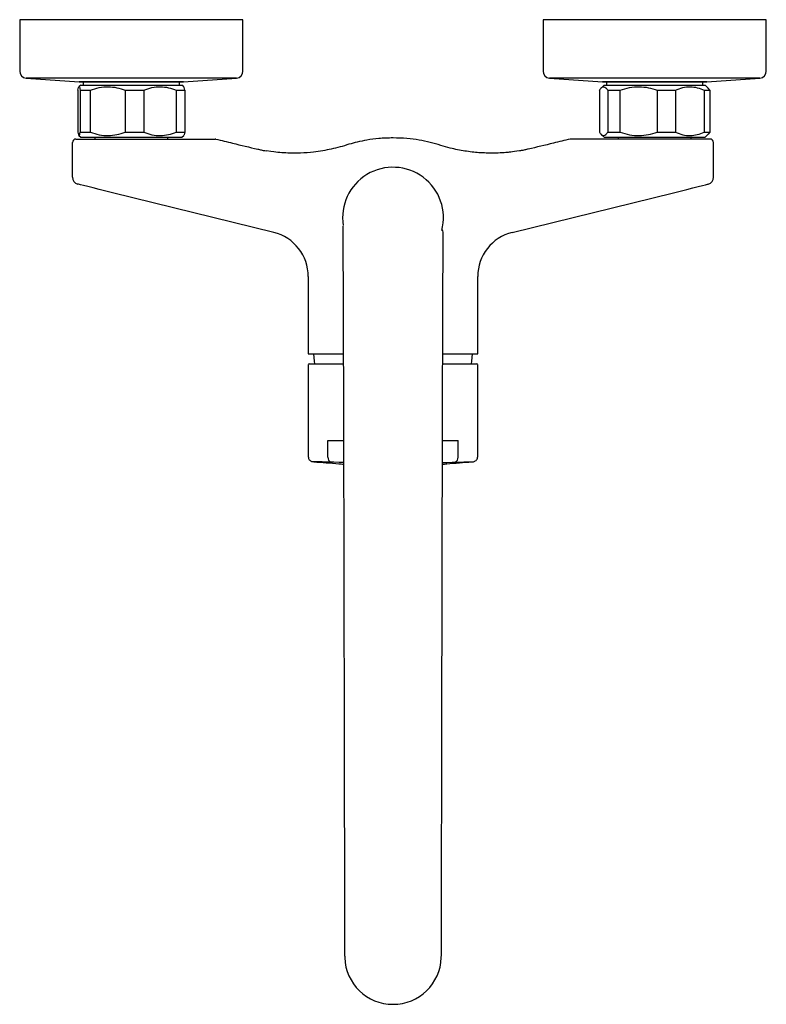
# Model space of a CAD drawing. Header units: millimetres. Extents: x 4288.723 to 4288.937, y 1598.76 to 1599.043.
import ezdxf

# ---------------------------------------------------------------- set-up
doc = ezdxf.new("R2010")
doc.units = ezdxf.units.MM
doc.layers.add('SANINDUSA', color=3, linetype='Continuous')

msp = doc.modelspace()

# ---------------------------------------------------------------- linework, layer by layer
at = {"layer": 'SANINDUSA'}
for p, q in [((4288.722810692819, 1599.042673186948), (4288.722810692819, 1599.027936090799)), ((4288.786810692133, 1599.042673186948), (4288.722810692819, 1599.042673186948)), ((4288.786810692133, 1599.027936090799), (4288.786810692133, 1599.042673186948)), ((4288.872810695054, 1599.042673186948), (4288.872810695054, 1599.027936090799)), ((4288.936810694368, 1599.042673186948), (4288.872810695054, 1599.042673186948)), ((4288.936810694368, 1599.027936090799), (4288.936810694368, 1599.042673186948)), ((4288.724667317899, 1599.025941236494), (4288.73989939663, 1599.024846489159)), ((4288.736860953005, 1599.025941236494), (4288.724667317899, 1599.025941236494)), ((4288.784954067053, 1599.025941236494), (4288.736860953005, 1599.025941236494)), ((4288.769721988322, 1599.024846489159), (4288.784954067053, 1599.025941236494)), ((4288.874667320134, 1599.025941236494), (4288.889899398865, 1599.024846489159)), ((4288.904055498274, 1599.025941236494), (4288.874667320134, 1599.025941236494)), ((4288.934954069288, 1599.025941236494), (4288.904055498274, 1599.025941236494)), ((4288.919721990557, 1599.024846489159), (4288.934954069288, 1599.025941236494)), ((4288.740310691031, 1599.023937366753), (4288.739752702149, 1599.023379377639)), ((4288.745931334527, 1599.024846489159), (4288.73989939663, 1599.024846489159)), ((4288.740060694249, 1599.024840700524), (4288.769560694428, 1599.024840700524)), ((4288.740310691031, 1599.023937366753), (4288.769310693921, 1599.023937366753)), ((4288.740960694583, 1599.024840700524), (4288.740960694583, 1599.023937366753)), ((4288.769721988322, 1599.024846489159), (4288.745931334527, 1599.024846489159)), ((4288.768660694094, 1599.023937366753), (4288.768660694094, 1599.024840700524)), ((4288.769868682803, 1599.023379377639), (4288.769310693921, 1599.023937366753)), ((4288.890310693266, 1599.023937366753), (4288.889440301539, 1599.023066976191)), ((4288.904437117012, 1599.024846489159), (4288.889899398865, 1599.024846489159)), ((4288.890060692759, 1599.024840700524), (4288.919560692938, 1599.024840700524)), ((4288.890310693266, 1599.023937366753), (4288.919310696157, 1599.023937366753)), ((4288.890960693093, 1599.024840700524), (4288.890960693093, 1599.023937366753)), ((4288.919721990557, 1599.024846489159), (4288.904437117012, 1599.024846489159)), ((4288.918660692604, 1599.023937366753), (4288.918660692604, 1599.024840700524)), ((4288.920181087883, 1599.023066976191), (4288.919310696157, 1599.023937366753)), ((4288.92065303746, 1599.022437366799), (4288.92016372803, 1599.023049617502)), ((4288.739515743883, 1599.022437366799), (4288.739515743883, 1599.010437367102)), ((4288.740155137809, 1599.022437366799), (4288.743095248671, 1599.022437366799)), ((4288.740155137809, 1599.022437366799), (4288.740155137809, 1599.010437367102)), ((4288.743095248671, 1599.010437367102), (4288.743095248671, 1599.022437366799)), ((4288.753042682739, 1599.022437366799), (4288.758390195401, 1599.022437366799)), ((4288.753042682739, 1599.022437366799), (4288.753042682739, 1599.010437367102)), ((4288.758390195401, 1599.022437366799), (4288.758390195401, 1599.010437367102)), ((4288.767698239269, 1599.022437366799), (4288.770105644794, 1599.022437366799)), ((4288.767698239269, 1599.022437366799), (4288.767698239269, 1599.010437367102)), ((4288.770105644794, 1599.022437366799), (4288.770105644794, 1599.010437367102)), ((4288.888968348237, 1599.022437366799), (4288.888968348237, 1599.010437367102)), ((4288.891343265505, 1599.022437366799), (4288.894949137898, 1599.022437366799)), ((4288.891343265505, 1599.022437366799), (4288.891343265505, 1599.010437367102)), ((4288.894949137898, 1599.010437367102), (4288.894949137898, 1599.022437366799)), ((4288.905558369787, 1599.022437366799), (4288.910791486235, 1599.022437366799)), ((4288.905558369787, 1599.022437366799), (4288.905558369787, 1599.010437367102)), ((4288.910791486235, 1599.022437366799), (4288.910791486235, 1599.010437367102)), ((4288.919025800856, 1599.022437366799), (4288.92065303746, 1599.022437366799)), ((4288.919025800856, 1599.022437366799), (4288.919025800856, 1599.010437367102)), ((4288.92065303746, 1599.022437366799), (4288.92065303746, 1599.010437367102)), ((4288.739752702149, 1599.009495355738), (4288.740310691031, 1599.008937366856)), ((4288.740155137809, 1599.010437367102), (4288.743095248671, 1599.010437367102)), ((4288.740310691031, 1599.008937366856), (4288.769310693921, 1599.008937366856)), ((4288.744310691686, 1599.008937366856), (4288.744310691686, 1599.008437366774)), ((4288.753042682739, 1599.010437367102), (4288.758390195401, 1599.010437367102)), ((4288.765310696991, 1599.008437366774), (4288.765310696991, 1599.008937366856)), ((4288.767698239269, 1599.010437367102), (4288.770105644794, 1599.010437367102)), ((4288.769310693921, 1599.008937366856), (4288.769868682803, 1599.009495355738)), ((4288.889440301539, 1599.009807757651), (4288.890310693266, 1599.008937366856)), ((4288.890310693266, 1599.008937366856), (4288.919310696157, 1599.008937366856)), ((4288.891343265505, 1599.010437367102), (4288.894949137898, 1599.010437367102)), ((4288.894310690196, 1599.008937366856), (4288.894310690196, 1599.008437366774)), ((4288.905558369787, 1599.010437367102), (4288.910791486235, 1599.010437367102)), ((4288.915310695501, 1599.008437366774), (4288.915310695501, 1599.008937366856)), ((4288.919025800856, 1599.010437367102), (4288.92065303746, 1599.010437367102)), ((4288.919310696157, 1599.008937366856), (4288.920181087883, 1599.009807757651)), ((4288.92065303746, 1599.010437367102), (4288.92016372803, 1599.009825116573)), ((4288.737926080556, 1598.997457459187), (4288.737926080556, 1599.00743736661)), ((4288.738926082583, 1599.008437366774), (4288.74388892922, 1599.008437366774)), ((4288.920695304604, 1599.008437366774), (4288.915732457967, 1599.008437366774)), ((4288.921695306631, 1598.997457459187), (4288.921695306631, 1599.00743736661)), ((4288.795623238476, 1598.98166268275), (4288.749447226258, 1598.993049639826)), ((4288.863998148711, 1598.981662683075), (4288.910174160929, 1598.993049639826)), ((4288.805510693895, 1598.969040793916), (4288.805510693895, 1598.946859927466)), ((4288.854110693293, 1598.946859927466), (4288.854110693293, 1598.969040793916)), ((4288.805510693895, 1598.946859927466), (4288.815559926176, 1598.946859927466)), ((4288.844138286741, 1598.946859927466), (4288.854110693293, 1598.946859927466)), ((4288.805818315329, 1598.943980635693), (4288.81546889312, 1598.943980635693)), ((4288.844096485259, 1598.943980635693), (4288.853803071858, 1598.943980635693)), ((4288.805510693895, 1598.943384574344), (4288.805510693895, 1598.917357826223)), ((4288.854110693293, 1598.917357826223), (4288.854110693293, 1598.943411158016)), ((4288.81116058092, 1598.917205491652), (4288.81116058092, 1598.921980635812)), ((4288.81116058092, 1598.921980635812), (4288.815615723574, 1598.921980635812)), ((4288.844071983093, 1598.921980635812), (4288.848460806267, 1598.921980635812)), ((4288.848460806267, 1598.917205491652), (4288.848460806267, 1598.921980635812)), ((4288.812121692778, 1598.915727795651), (4288.812084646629, 1598.915729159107)), ((4288.847499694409, 1598.915727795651), (4288.847536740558, 1598.915729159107))]:
    msp.add_line(p, q, dxfattribs=at)
at = {"layer": 'SANINDUSA', "flags": 128}
for points in [[(4288.779051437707, 1599.008408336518), (4288.779051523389, 1599.008408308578), (4288.779051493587, 1599.008408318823)], [(4288.88056994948, 1599.008408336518), (4288.880569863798, 1599.008408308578), (4288.8805698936, 1599.008408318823)], [(4288.749447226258, 1598.993049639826), (4288.747496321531, 1598.993530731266), (4288.745620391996, 1598.99399333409), (4288.743891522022, 1598.994419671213), (4288.742376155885, 1598.994793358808), (4288.741132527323, 1598.995100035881), (4288.740208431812, 1598.995327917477), (4288.739639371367, 1598.9954682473), (4288.739447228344, 1598.99551563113)], [(4288.910174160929, 1598.993049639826), (4288.912125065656, 1598.993530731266), (4288.914000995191, 1598.99399333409), (4288.915729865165, 1598.994419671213), (4288.917245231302, 1598.994793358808), (4288.918488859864, 1598.995100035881), (4288.919412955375, 1598.995327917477), (4288.91998201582, 1598.9954682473), (4288.920174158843, 1598.99551563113)], [(4288.807060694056, 1598.946859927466), (4288.807192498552, 1598.94470730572), (4288.807275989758, 1598.943980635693)], [(4288.852345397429, 1598.943980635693), (4288.852428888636, 1598.94470730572), (4288.852560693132, 1598.946859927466)], [(4288.815646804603, 1598.915669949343), (4288.815601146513, 1598.915670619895), (4288.814417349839, 1598.915688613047), (4288.812839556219, 1598.91571122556), (4288.812839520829, 1598.91571122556), (4288.812839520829, 1598.91571122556)], [(4288.843974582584, 1598.915669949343), (4288.844020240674, 1598.915670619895), (4288.845204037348, 1598.915688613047), (4288.846781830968, 1598.91571122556), (4288.846781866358, 1598.91571122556), (4288.846781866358, 1598.91571122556)]]:
    msp.add_lwpolyline(points, dxfattribs=at)
at = {"layer": 'SANINDUSA'}
for centre, radius, start, end in [((4288.724810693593, 1599.027936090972), 0.002000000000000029, 180, 265.8891535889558), ((4288.784810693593, 1599.027936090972), 0.002000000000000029, 274.1108464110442, 0), ((4288.874810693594, 1599.027936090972), 0.00200000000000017, 180, 265.8891535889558), ((4288.934810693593, 1599.027936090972), 0.002000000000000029, 274.1108464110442, 0), ((4288.740060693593, 1599.027090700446), 0.002250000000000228, 265.8891535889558, 270), ((4288.769560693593, 1599.027090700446), 0.002250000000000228, 270, 274.1108464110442), ((4288.890060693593, 1599.027090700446), 0.002250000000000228, 265.8891535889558, 270), ((4288.919560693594, 1599.027090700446), 0.002250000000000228, 270, 274.1108464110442), ((4288.738926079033, 1599.007437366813), 0.001000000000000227, 90, 180), ((4288.778812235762, 1599.007437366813), 0.001000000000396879, 76.16054777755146, 90), ((4288.880809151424, 1599.007437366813), 0.001000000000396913, 90, 103.8394522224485), ((4288.920695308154, 1599.007437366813), 0.001000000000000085, 0, 90), ((4288.829810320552, 1598.985878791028), 0.01445941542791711, 345.3650432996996, 188.8981245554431), ((4288.739926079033, 1598.997457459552), 0.002000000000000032, 180, 256.1473038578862), ((4288.919695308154, 1598.997457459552), 0.001999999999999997, 283.8526961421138, 0), ((4288.792510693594, 1598.969040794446), 0.01299999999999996, 359.7486641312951, 76.14730385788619), ((4288.867110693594, 1598.969040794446), 0.01300000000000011, 103.8526961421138, 180.1462971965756), ((4288.80581861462, 1598.94373093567), 0.0002497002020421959, 90.06867475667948, 180.0680937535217), ((4288.853802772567, 1598.94373093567), 0.0002497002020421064, 359.9319062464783, 89.93132524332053), ((4288.812567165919, 1598.917058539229), 0.001414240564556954, 174.0356828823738, 250.050842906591), ((4288.847054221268, 1598.917058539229), 0.001414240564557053, 289.949157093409, 5.964317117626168), ((4288.829810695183, 1598.774076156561), 0.01384749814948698, 181.8913416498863, 358.1088434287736)]:
    msp.add_arc(centre, radius, start, end, dxfattribs=at)
for points, knots in [([(4288.739515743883, 1599.022437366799), (4288.739568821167, 1599.02271976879), (4288.739676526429, 1599.023292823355), (4288.739841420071, 1599.02352054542), (4288.740003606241, 1599.023248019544), (4288.740104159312, 1599.022710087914), (4288.740155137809, 1599.022437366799)], [0, 0, 0, 0, 0.2547898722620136, 0.5170236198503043, 0.7551401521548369, 1, 1, 1, 1]), ([(4288.743095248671, 1599.022437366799), (4288.743921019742, 1599.022719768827), (4288.745596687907, 1599.023292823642), (4288.748161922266, 1599.023520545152), (4288.750685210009, 1599.023248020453), (4288.752249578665, 1599.022710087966), (4288.753042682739, 1599.022437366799)], [0, 0, 0, 0, 0.2547897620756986, 0.5170235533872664, 0.7551404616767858, 1, 1, 1, 1]), ([(4288.758390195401, 1599.022437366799), (4288.759162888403, 1599.022719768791), (4288.760730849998, 1599.023292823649), (4288.763131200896, 1599.023520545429), (4288.765492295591, 1599.0232480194), (4288.766956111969, 1599.022710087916), (4288.767698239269, 1599.022437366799)], [0, 0, 0, 0, 0.2547898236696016, 0.5170237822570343, 0.7551401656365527, 1, 1, 1, 1]), ([(4288.770105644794, 1599.022437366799), (4288.770052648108, 1599.022736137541), (4288.769964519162, 1599.02323296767), (4288.769872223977, 1599.023313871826), (4288.769835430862, 1599.023346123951)], [0, 0, 0, 0, 0.6013539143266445, 1, 1, 1, 1]), ([(4288.888968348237, 1599.022437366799), (4288.889165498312, 1599.022719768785), (4288.889565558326, 1599.02329282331), (4288.890178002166, 1599.023520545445), (4288.890780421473, 1599.023248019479), (4288.891153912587, 1599.02271008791), (4288.891343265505, 1599.022437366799)], [0, 0, 0, 0, 0.2547899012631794, 0.5170236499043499, 0.7551401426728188, 1, 1, 1, 1]), ([(4288.894949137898, 1599.022437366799), (4288.895829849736, 1599.022719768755), (4288.897617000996, 1599.023292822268), (4288.90035289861, 1599.023520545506), (4288.903044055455, 1599.02324801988), (4288.904712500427, 1599.022710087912), (4288.905558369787, 1599.022437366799)], [0, 0, 0, 0, 0.2547903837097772, 0.5170237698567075, 0.7551403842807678, 1, 1, 1, 1]), ([(4288.910791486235, 1599.022437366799), (4288.911475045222, 1599.022719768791), (4288.912862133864, 1599.023292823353), (4288.914985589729, 1599.023520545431), (4288.917074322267, 1599.023248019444), (4288.918369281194, 1599.022710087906), (4288.919025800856, 1599.022437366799)], [0, 0, 0, 0, 0.2547898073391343, 0.5170234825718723, 0.7551400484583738, 1, 1, 1, 1]), ([(4288.739515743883, 1599.010437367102), (4288.739568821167, 1599.010154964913), (4288.739676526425, 1599.009581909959), (4288.739841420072, 1599.009354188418), (4288.740003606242, 1599.009626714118), (4288.740104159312, 1599.010164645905), (4288.740155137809, 1599.010437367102)], [0, 0, 0, 0, 0.2547898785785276, 0.5170236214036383, 0.7551401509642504, 1, 1, 1, 1]), ([(4288.743095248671, 1599.010437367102), (4288.743921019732, 1599.010154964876), (4288.74559668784, 1599.009581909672), (4288.748161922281, 1599.009354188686), (4288.75068521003, 1599.009626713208), (4288.752249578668, 1599.010164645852), (4288.753042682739, 1599.010437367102)], [0, 0, 0, 0, 0.2547897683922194, 0.5170235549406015, 0.7551404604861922, 1, 1, 1, 1]), ([(4288.758390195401, 1599.010437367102), (4288.759162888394, 1599.010154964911), (4288.760730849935, 1599.009581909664), (4288.76313120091, 1599.009354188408), (4288.76549229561, 1599.009626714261), (4288.766956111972, 1599.010164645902), (4288.767698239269, 1599.010437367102)], [0, 0, 0, 0, 0.2547898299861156, 0.5170237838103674, 0.7551401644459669, 1, 1, 1, 1]), ([(4288.770105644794, 1599.010437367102), (4288.770052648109, 1599.010138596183), (4288.769964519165, 1599.009641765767), (4288.769872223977, 1599.00956086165), (4288.769835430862, 1599.009528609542)], [0, 0, 0, 0, 0.6013539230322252, 1, 1, 1, 1]), ([(4288.888968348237, 1599.010437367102), (4288.889165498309, 1599.010154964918), (4288.88956555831, 1599.009581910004), (4288.89017800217, 1599.009354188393), (4288.890780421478, 1599.009626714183), (4288.891153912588, 1599.010164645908), (4288.891343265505, 1599.010437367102)], [0, 0, 0, 0, 0.2547899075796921, 0.5170236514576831, 0.7551401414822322, 1, 1, 1, 1]), ([(4288.894949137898, 1599.010437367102), (4288.895829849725, 1599.010154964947), (4288.897617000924, 1599.009581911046), (4288.900352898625, 1599.009354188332), (4288.903044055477, 1599.009626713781), (4288.90471250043, 1599.010164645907), (4288.905558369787, 1599.010437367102)], [0, 0, 0, 0, 0.254790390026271, 0.5170237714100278, 0.7551403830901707, 1, 1, 1, 1]), ([(4288.910791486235, 1599.010437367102), (4288.911475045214, 1599.010154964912), (4288.912862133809, 1599.009581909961), (4288.914985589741, 1599.009354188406), (4288.917074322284, 1599.009626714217), (4288.918369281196, 1599.010164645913), (4288.919025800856, 1599.010437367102)], [0, 0, 0, 0, 0.2547898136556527, 0.51702348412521, 0.75514004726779, 1, 1, 1, 1]), ([(4288.74388892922, 1599.008437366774), (4288.744711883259, 1599.008437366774), (4288.74632125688, 1599.008437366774), (4288.748154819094, 1599.008437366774), (4288.749050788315, 1599.008437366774)], [0, 0, 0, 0, 0.5113505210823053, 1, 1, 1, 1]), ([(4288.749050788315, 1599.008437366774), (4288.751278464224, 1599.008437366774), (4288.755734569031, 1599.008437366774), (4288.762369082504, 1599.008437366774), (4288.768002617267, 1599.008437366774), (4288.772562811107, 1599.008437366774), (4288.77550698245, 1599.008437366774), (4288.77745493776, 1599.008437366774), (4288.778392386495, 1599.008437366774), (4288.778770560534, 1599.008437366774), (4288.778801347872, 1599.008437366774), (4288.778812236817, 1599.008437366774)], [0, 0, 0, 0, 0.205957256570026, 0.4119841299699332, 0.6175543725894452, 0.7372360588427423, 0.8529419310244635, 0.9137781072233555, 0.9560571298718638, 0.9844581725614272, 1, 1, 1, 1]), ([(4288.779051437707, 1599.008408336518), (4288.780643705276, 1599.008024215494), (4288.784646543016, 1599.007058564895), (4288.788642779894, 1599.006069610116), (4288.791062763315, 1599.005540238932), (4288.791062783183, 1599.005540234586)], [0, 0, 0, 0, 0.3977827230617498, 0.999995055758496, 1, 1, 1, 1]), ([(4288.829815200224, 1599.008748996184), (4288.828446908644, 1599.008718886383), (4288.825938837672, 1599.00865445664), (4288.82251378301, 1599.008185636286), (4288.819670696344, 1599.007610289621), (4288.81710779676, 1599.006919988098), (4288.814652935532, 1599.006133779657), (4288.812155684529, 1599.00553140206), (4288.809634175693, 1599.005041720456), (4288.806697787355, 1599.004629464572), (4288.803882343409, 1599.004418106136), (4288.801226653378, 1599.004371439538), (4288.799050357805, 1599.004427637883), (4288.796897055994, 1599.004568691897), (4288.795481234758, 1599.004750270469), (4288.793514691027, 1599.005047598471)], [0.00749686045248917, 0.00749686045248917, 0.00749686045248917, 0.00749686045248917, 0.122412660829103, 0.218192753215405, 0.2975285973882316, 0.3660551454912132, 0.4411246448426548, 0.5140726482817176, 0.5817643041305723, 0.6569211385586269, 0.7631282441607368, 0.8187756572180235, 0.8800689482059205, 0.9460336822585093, 1, 1, 1, 1]), ([(4288.866095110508, 1599.005045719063), (4288.863752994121, 1599.004702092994), (4288.862245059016, 1599.004527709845), (4288.86009789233, 1599.004409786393), (4288.85820928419, 1599.004375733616), (4288.856353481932, 1599.004408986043), (4288.854473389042, 1599.004510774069), (4288.852428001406, 1599.004706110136), (4288.850394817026, 1599.004983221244), (4288.84831255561, 1599.005357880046), (4288.845999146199, 1599.005870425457), (4288.843377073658, 1599.006622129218), (4288.840437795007, 1599.007516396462), (4288.837203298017, 1599.00817181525), (4288.833658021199, 1599.008657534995), (4288.831149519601, 1599.008720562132), (4288.829815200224, 1599.008748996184)], [0, 0, 0, 0, 0.06631168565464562, 0.1284305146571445, 0.1818780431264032, 0.2261312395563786, 0.2854723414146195, 0.3411616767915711, 0.3999628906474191, 0.4590625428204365, 0.5201584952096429, 0.60038115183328, 0.6898354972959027, 0.7799952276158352, 0.8793543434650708, 0.992196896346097, 0.992196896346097, 0.992196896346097, 0.992196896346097]), ([(4288.88056994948, 1599.008408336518), (4288.878977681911, 1599.008024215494), (4288.874974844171, 1599.007058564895), (4288.870978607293, 1599.006069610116), (4288.868558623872, 1599.005540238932), (4288.868558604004, 1599.005540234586)], [0, 0, 0, 0, 0.3977827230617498, 0.999995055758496, 1, 1, 1, 1]), ([(4288.910570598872, 1599.008437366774), (4288.907246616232, 1599.008437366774), (4288.902246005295, 1599.008437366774), (4288.8956394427, 1599.008437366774), (4288.89109474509, 1599.008437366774), (4288.887058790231, 1599.008437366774), (4288.88411437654, 1599.008437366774), (4288.882166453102, 1599.008437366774), (4288.881229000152, 1599.008437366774), (4288.880850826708, 1599.008437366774), (4288.880820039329, 1599.008437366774), (4288.88080915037, 1599.008437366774)], [0, 0, 0, 0, 0.3074463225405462, 0.4625233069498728, 0.6175229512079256, 0.7372144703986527, 0.8529298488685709, 0.913771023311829, 0.9560535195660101, 0.9844568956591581, 1, 1, 1, 1]), ([(4288.915732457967, 1599.008437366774), (4288.914909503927, 1599.008437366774), (4288.913300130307, 1599.008437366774), (4288.911466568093, 1599.008437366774), (4288.910570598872, 1599.008437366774)], [0, 0, 0, 0, 0.5113505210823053, 1, 1, 1, 1]), ([(4288.791062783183, 1599.005540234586), (4288.791062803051, 1599.00554023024), (4288.791385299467, 1599.00546968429), (4288.791901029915, 1599.005345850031), (4288.792415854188, 1599.005230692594), (4288.792608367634, 1599.005194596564), (4288.792608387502, 1599.005194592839)], [0, 0, 0, 0, 3.846539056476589e-05, 0.6243615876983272, 0.9999612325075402, 1, 1, 1, 1]), ([(4288.792608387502, 1599.005194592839), (4288.792608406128, 1599.005194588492), (4288.792906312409, 1599.005125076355), (4288.793210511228, 1599.005086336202), (4288.793514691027, 1599.005047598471)], [0, 0, 0, 0, 6.252450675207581e-05, 1, 1, 1, 1]), ([(4288.867012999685, 1599.005194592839), (4288.867012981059, 1599.005194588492), (4288.866711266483, 1599.005124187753), (4288.866403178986, 1599.005084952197), (4288.866095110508, 1599.005045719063)], [0, 0, 0, 0, 6.17353118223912e-05, 1, 1, 1, 1]), ([(4288.868558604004, 1599.005540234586), (4288.868558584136, 1599.00554023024), (4288.868236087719, 1599.00546968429), (4288.867720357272, 1599.005345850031), (4288.867205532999, 1599.005230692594), (4288.867013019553, 1599.005194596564), (4288.867012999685, 1599.005194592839)], [0, 0, 0, 0, 3.846539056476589e-05, 0.6243615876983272, 0.9999612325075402, 1, 1, 1, 1]), ([(4288.815448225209, 1598.983430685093), (4288.815443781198, 1598.98344152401), (4288.815418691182, 1598.983502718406), (4288.815421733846, 1598.983125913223), (4288.815421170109, 1598.982418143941), (4288.815424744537, 1598.981519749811), (4288.815429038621, 1598.980484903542), (4288.815436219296, 1598.978979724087), (4288.815446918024, 1598.976873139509), (4288.815461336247, 1598.974033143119), (4288.815476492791, 1598.97089173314), (4288.815491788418, 1598.967452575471), (4288.815506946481, 1598.963712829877), (4288.815521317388, 1598.959882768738), (4288.815535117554, 1598.955948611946), (4288.815549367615, 1598.951640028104), (4288.81556415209, 1598.946902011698), (4288.815579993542, 1598.941528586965), (4288.815596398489, 1598.935657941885), (4288.815613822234, 1598.929091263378), (4288.815632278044, 1598.921776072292), (4288.815651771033, 1598.913667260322), (4288.815672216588, 1598.904755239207), (4288.815693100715, 1598.895249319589), (4288.815713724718, 1598.88545633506), (4288.81573371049, 1598.875720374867), (4288.81575291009, 1598.866170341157), (4288.815769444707, 1598.857865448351), (4288.815783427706, 1598.850807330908), (4288.815794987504, 1598.844954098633), (4288.815806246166, 1598.839239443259), (4288.815817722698, 1598.833407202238), (4288.815830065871, 1598.82712852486), (4288.815843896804, 1598.820095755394), (4288.815859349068, 1598.812246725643), (4288.815876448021, 1598.803598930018), (4288.815890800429, 1598.796352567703), (4288.815902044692, 1598.790762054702), (4288.815909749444, 1598.787213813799), (4288.815917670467, 1598.783878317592), (4288.815925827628, 1598.780845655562), (4288.815934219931, 1598.778224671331), (4288.815942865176, 1598.776087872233), (4288.815951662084, 1598.774734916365), (4288.815957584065, 1598.773994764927), (4288.815960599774, 1598.773617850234)], [0, 0, 0, 0, 0.0035289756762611, 0.01992390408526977, 0.03782900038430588, 0.05514363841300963, 0.07180656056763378, 0.08782706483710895, 0.1179662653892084, 0.1456121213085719, 0.1707949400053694, 0.1978028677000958, 0.2228165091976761, 0.2468430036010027, 0.2698953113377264, 0.2919837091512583, 0.3182493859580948, 0.3440045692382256, 0.3714441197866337, 0.400678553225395, 0.4317472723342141, 0.4647032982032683, 0.4996169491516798, 0.5361846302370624, 0.572167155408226, 0.6070036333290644, 0.6406154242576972, 0.672881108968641, 0.6936255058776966, 0.7137644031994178, 0.7333039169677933, 0.7524548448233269, 0.7737004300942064, 0.7977744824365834, 0.824690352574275, 0.8544691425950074, 0.8871426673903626, 0.9000406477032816, 0.9131228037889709, 0.9264692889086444, 0.9401551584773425, 0.954258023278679, 0.9688760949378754, 0.9841504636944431, 1, 1, 1, 1]), ([(4288.843660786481, 1598.773617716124), (4288.843663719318, 1598.773987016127), (4288.843669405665, 1598.774703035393), (4288.84367771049, 1598.775939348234), (4288.843685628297, 1598.77781310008), (4288.843693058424, 1598.780016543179), (4288.843700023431, 1598.782457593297), (4288.843706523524, 1598.785022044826), (4288.843712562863, 1598.787626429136), (4288.843719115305, 1598.790642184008), (4288.843725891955, 1598.793989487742), (4288.843732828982, 1598.797488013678), (4288.843739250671, 1598.800720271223), (4288.84374552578, 1598.803888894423), (4288.843757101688, 1598.809742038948), (4288.84377436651, 1598.818502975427), (4288.8437973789, 1598.830211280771), (4288.843820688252, 1598.8420623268), (4288.843843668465, 1598.853701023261), (4288.843866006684, 1598.864938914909), (4288.84388807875, 1598.87592569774), (4288.843910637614, 1598.886902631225), (4288.843934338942, 1598.898070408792), (4288.843957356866, 1598.908386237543), (4288.843979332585, 1598.917762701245), (4288.844000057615, 1598.9261784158), (4288.844021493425, 1598.934401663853), (4288.844043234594, 1598.942211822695), (4288.84406484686, 1598.949422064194), (4288.844086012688, 1598.955928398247), (4288.844106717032, 1598.961737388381), (4288.84412563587, 1598.966530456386), (4288.844142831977, 1598.970458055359), (4288.844158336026, 1598.973652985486), (4288.844173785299, 1598.976489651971), (4288.844189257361, 1598.978958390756), (4288.844196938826, 1598.980696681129), (4288.844166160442, 1598.981783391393), (4288.844121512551, 1598.982271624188), (4288.8440421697, 1598.982200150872), (4288.844022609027, 1598.982182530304)], [0, 0, 0, 0, 0.01543603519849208, 0.02992823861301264, 0.04339791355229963, 0.05597418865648, 0.06773816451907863, 0.07874127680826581, 0.08901879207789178, 0.0985952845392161, 0.1124852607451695, 0.1244715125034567, 0.1353237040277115, 0.1463533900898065, 0.1575709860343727, 0.1963219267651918, 0.2371921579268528, 0.2785289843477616, 0.3188017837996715, 0.3580455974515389, 0.3962357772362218, 0.4353136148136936, 0.4766838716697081, 0.520133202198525, 0.5541099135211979, 0.5892973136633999, 0.6257215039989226, 0.6628403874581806, 0.6992047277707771, 0.7347800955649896, 0.769602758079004, 0.8037046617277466, 0.8304884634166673, 0.8568431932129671, 0.8827821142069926, 0.9092102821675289, 0.9379331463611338, 0.9636676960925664, 0.9910428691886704, 1, 1, 1, 1]), ([(4288.805568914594, 1598.943730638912), (4288.805539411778, 1598.943719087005), (4288.80550318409, 1598.943704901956), (4288.805515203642, 1598.943434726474), (4288.805517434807, 1598.943384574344)], [0, 0, 0, 0, 0.8143720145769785, 0.9999999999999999, 0.9999999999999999, 0.9999999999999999, 0.9999999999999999]), ([(4288.85410796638, 1598.943411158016), (4288.854108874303, 1598.943431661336), (4288.85412076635, 1598.943700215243), (4288.854085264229, 1598.943716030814), (4288.854052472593, 1598.943730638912)], [0, 0, 0, 0, 0.07634713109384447, 1, 1, 1, 1]), ([(4288.805513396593, 1598.917354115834), (4288.805531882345, 1598.91717201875), (4288.805565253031, 1598.916843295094), (4288.805797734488, 1598.916447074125), (4288.806058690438, 1598.916183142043), (4288.806317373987, 1598.916016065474), (4288.806484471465, 1598.915955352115), (4288.806557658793, 1598.915928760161)], [0, 0, 0, 0, 0.2867323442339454, 0.5176123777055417, 0.7104795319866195, 0.8731924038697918, 1, 1, 1, 1]), ([(4288.812084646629, 1598.915729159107), (4288.81133777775, 1598.915752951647), (4288.809824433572, 1598.915801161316), (4288.808218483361, 1598.915831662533), (4288.807208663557, 1598.915852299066), (4288.806837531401, 1598.915860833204), (4288.806671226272, 1598.915875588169), (4288.806557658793, 1598.915928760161)], [0, 0, 0, 0, 0.2414814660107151, 0.4893021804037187, 0.7305175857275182, 0.9784690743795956, 1, 1, 1, 1]), ([(4288.80714432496, 1598.915863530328), (4288.808320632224, 1598.915770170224), (4288.810803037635, 1598.915573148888), (4288.813670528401, 1598.915351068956), (4288.815187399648, 1598.915220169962), (4288.815647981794, 1598.915180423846)], [0, 0, 0, 0, 0.3854326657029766, 0.8133930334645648, 1, 1, 1, 1]), ([(4288.812839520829, 1598.91571122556), (4288.812839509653, 1598.91571122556), (4288.812610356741, 1598.915711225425), (4288.812366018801, 1598.91571951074), (4288.812121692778, 1598.915727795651)], [0, 0, 0, 0, 4.877031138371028e-05, 1, 1, 1, 1]), ([(4288.843973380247, 1598.915156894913), (4288.844397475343, 1598.915194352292), (4288.845830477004, 1598.915320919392), (4288.848646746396, 1598.915547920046), (4288.851252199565, 1598.915762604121), (4288.852477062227, 1598.915863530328)], [0, 0, 0, 0, 0.1821631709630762, 0.6155226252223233, 0.9999999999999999, 0.9999999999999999, 0.9999999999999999, 0.9999999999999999]), ([(4288.846781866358, 1598.91571122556), (4288.846781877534, 1598.91571122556), (4288.847011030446, 1598.915711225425), (4288.847255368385, 1598.91571951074), (4288.847499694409, 1598.915727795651)], [0, 0, 0, 0, 4.877031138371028e-05, 1, 1, 1, 1]), ([(4288.847536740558, 1598.915729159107), (4288.848283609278, 1598.915752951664), (4288.849796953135, 1598.915801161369), (4288.851402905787, 1598.915831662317), (4288.852412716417, 1598.915852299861), (4288.852783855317, 1598.915860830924), (4288.852883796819, 1598.915863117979), (4288.853063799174, 1598.915928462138)], [0, 0, 0, 0, 0.2414872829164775, 0.4893139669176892, 0.7305351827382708, 0.978492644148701, 1, 1, 1, 1]), ([(4288.853063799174, 1598.915928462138), (4288.853066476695, 1598.915929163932), (4288.853176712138, 1598.915958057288), (4288.853456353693, 1598.91609497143), (4288.853798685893, 1598.916399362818), (4288.854061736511, 1598.916848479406), (4288.854090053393, 1598.917186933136), (4288.854104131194, 1598.917355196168)], [0, 0, 0, 0, 0.004922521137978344, 0.2026637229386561, 0.4666481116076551, 0.7348429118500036, 1, 1, 1, 1])]:
    msp.add_open_spline(points, degree=3, knots=knots, dxfattribs=at)

doc.saveas('drawing.dxf')
